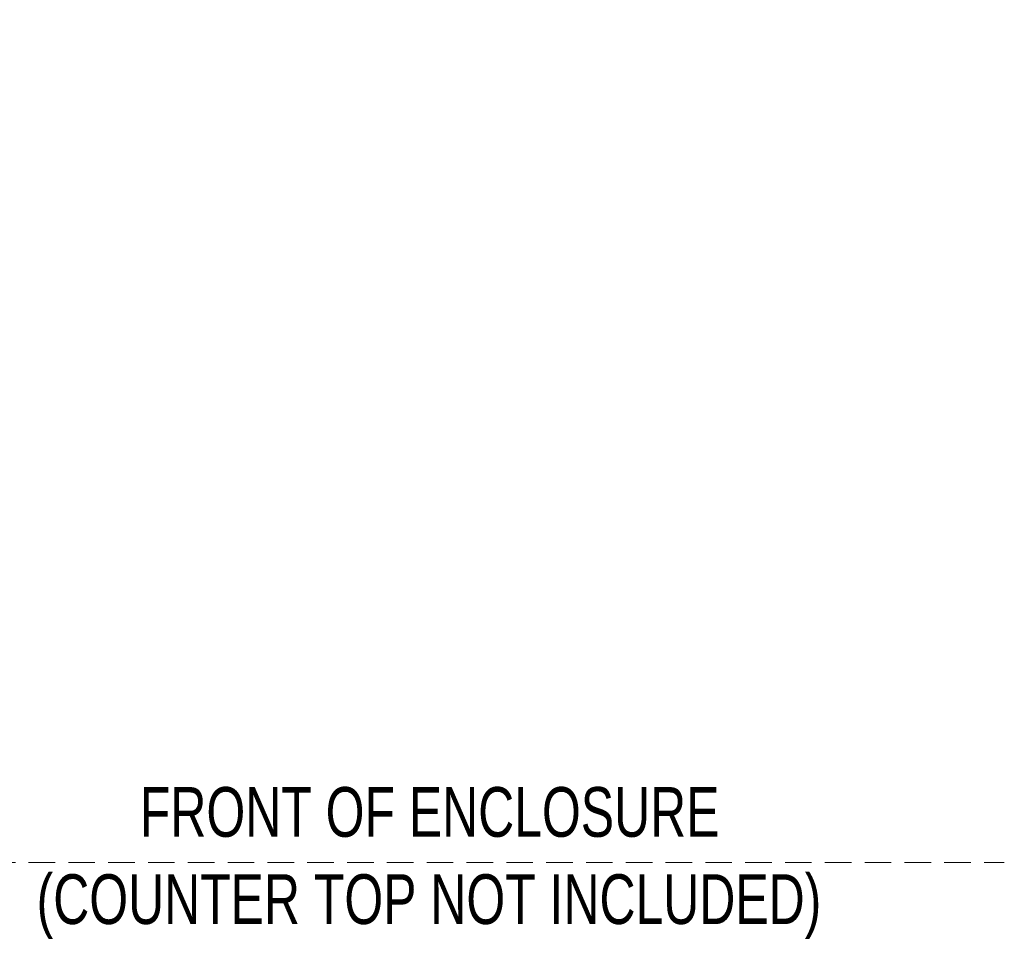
# Model space of a CAD drawing. Header units: inches. Extents: x 35 to 165, y 14 to 115.
# Tile 28 of 41: x 95 to 117, y 73 to 93. Entities that reach past the tile are written whole.
import ezdxf

# ---------------------------------------------------------------- set-up
doc = ezdxf.new("R2010")
doc.units = ezdxf.units.IN
doc.header["$LTSCALE"] = 12
doc.header["$MEASUREMENT"] = 0
doc.linetypes.add('HIDDEN', pattern=[0.075, 0.05, -0.025])
doc.layers.add('FORMAT', color=7, linetype='Continuous')
doc.styles.add('SLDTEXTSTYLE0', font='TXT', dxfattribs={"width": 0.75})
doc.dimstyles.new('SLDDIMSTYLE1', dxfattribs={"dimtxt": 1.17, "dimasz": 1.56, "dimexe": 0, "dimexo": 0.0625, "dimgap": 0.2925, "dimtad": 0, "dimtih": 1, "dimtoh": 1, "dimdec": 3, "dimrnd": 1e-09, "dimzin": 12, "dimdsep": 46, "dimlunit": 5, "dimtxsty": 'SLDTEXTSTYLE0', "dimsah": 1, "dimcen": 0.09, "dimadec": 0, "dimazin": 3, "dimtfac": 1, "dimtdec": 3, "dimtofl": 0, "dimtmove": 0, "dimatfit": 3, "dimfxl": 1, "dimfrac": 2, "dimtolj": 1, "dimtzin": 12, "dimarcsym": 0})

# ---------------------------------------------------------------- blocks, each defined once
blk = doc.blocks.new('SW_NOTE_0_1')
at = {"layer": 'FORMAT', "color": 0, "char_height": 1.125, "attachment_point": 2, "style": 'SLDTEXTSTYLE0'}
for s, insert in [('FRONT OF ENCLOSURE', (7.752, 1.45)), ('(COUNTER TOP NOT INCLUDED)', (7.736, -0.522))]:
    blk.add_mtext(s, dxfattribs=dict(at, insert=insert))
blk = doc.blocks.new('_D_6')
at = {"layer": 'FORMAT'}
for p, q in [((76.913, 93.326), (91.527, 93.326)), ((90.027, 93.326), (90.027, 84.74)), ((90.027, 74.263), (90.027, 82.849))]:
    blk.add_line(p, q, dxfattribs=at)
for points in [[(90.027, 93.326), (89.787, 91.766), (90.267, 91.766)], [(90.027, 74.263), (90.267, 75.823), (89.787, 75.823)]]:
    blk.add_solid(points, dxfattribs=at)
at = {"layer": 'FORMAT', "insert": (89.013, 84.357), "char_height": 1.17, "attachment_point": 1, "style": 'SLDTEXTSTYLE0'}
blk.add_mtext('6A', dxfattribs=at)

msp = doc.modelspace()

# ---------------------------------------------------------------- linework, layer by layer
at = {"layer": 'FORMAT', "linetype": 'HIDDEN', "lineweight": 18}
msp.add_line((38.5628, 74.2631), (117.3189, 74.2631), dxfattribs=at)

# ---------------------------------------------------------------- block references
at = {"layer": 'FORMAT'}
msp.add_blockref('SW_NOTE_0_1', (96.5765, 74.5207), dxfattribs=at)

# ---------------------------------------------------------------- dimensions: what is measured, and where the dimension line sits
dim = msp.add_linear_dim(base=(90.0271, 74.2631), p1=(76.3128, 93.3256), p2=(117.3189, 74.2631), angle=90, text='6A', dimstyle='SLDDIMSTYLE1', dxfattribs=at)
dim.commit()
dim.dimension.update_dxf_attribs({"geometry": '_D_6', "text_midpoint": (90.0271, 83.7943), "dimtype": 160})

doc.saveas('drawing.dxf')
